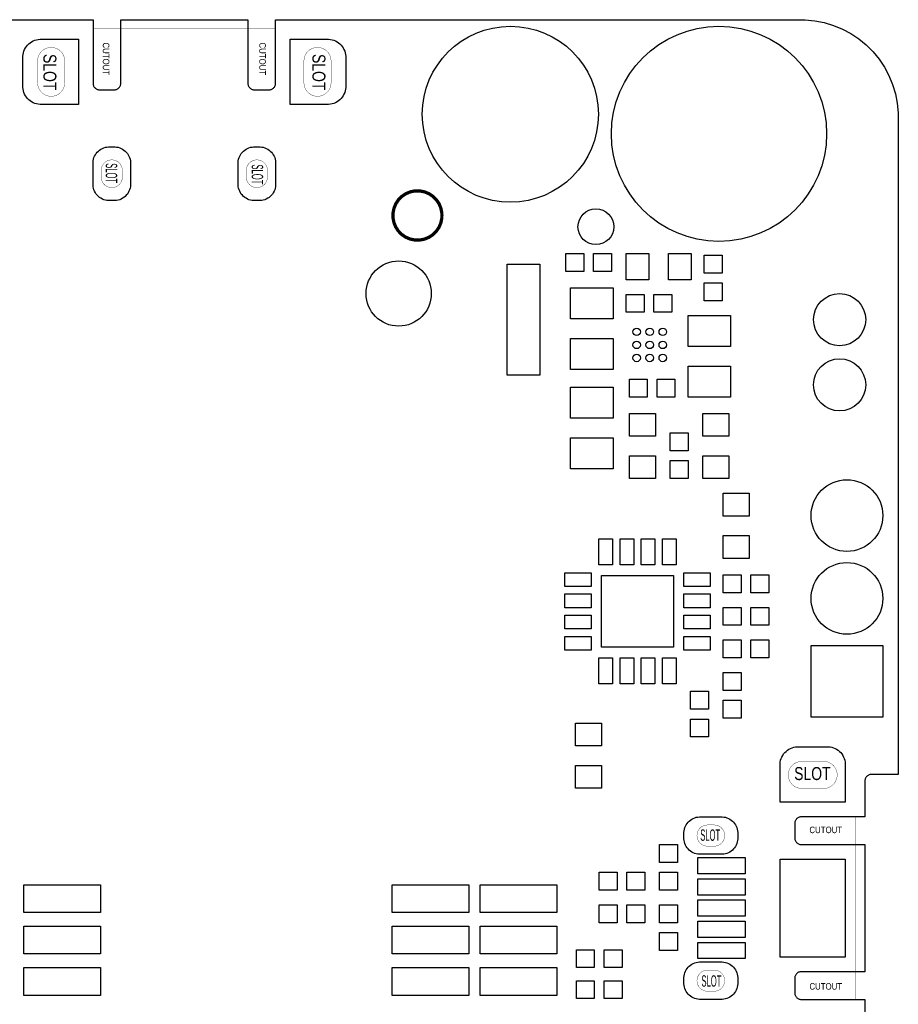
# Model space of a CAD drawing. Header units: metres. Extents: x -5.5 to 63.5, y -3.5 to 57.5.
# Tile 4 of 4: x 36.5 to 63.5, y 27.3 to 57.5. Entities that reach past the tile are written whole.
import ezdxf
from ezdxf.enums import TextEntityAlignment as Align

# ---------------------------------------------------------------- set-up
doc = ezdxf.new("R2010")
doc.units = ezdxf.units.M

msp = doc.modelspace()

# ---------------------------------------------------------------- linework, layer by layer
at = {"layer": 'BOARD_OUTLINE'}
msp.add_lwpolyline([(-2.5, 57.5), (38.8, 57.5), (38.8, 55.54017), (38.80193, 55.52062), (38.80576, 55.50135), (38.81147, 55.48254), (38.81899, 55.46439), (38.82825, 55.44706), (38.83917, 55.43072), (38.85163, 55.41553), (38.86553, 55.40163), (38.88072, 55.38917), (38.89706, 55.37825), (38.91439, 55.36899), (38.93254, 55.36147), (38.95135, 55.35576), (38.97062, 55.35193), (38.99017, 55.35), (39.45983, 55.35), (39.47938, 55.35193), (39.49865, 55.35576), (39.51746, 55.36147), (39.53561, 55.36899), (39.55294, 55.37825), (39.56928, 55.38917), (39.58447, 55.40163), (39.59837, 55.41553), (39.61083, 55.43072), (39.62175, 55.44706), (39.63101, 55.46439), (39.63853, 55.48254), (39.64424, 55.50135), (39.64807, 55.52062), (39.65, 55.54017), (39.65, 57.5), (43.55, 57.5), (43.55, 57.5), (43.55, 55.54017), (43.55193, 55.52062), (43.55576, 55.50135), (43.56147, 55.48254), (43.56899, 55.46439), (43.57825, 55.44706), (43.58917, 55.43072), (43.60163, 55.41553), (43.61553, 55.40163), (43.63072, 55.38917), (43.64706, 55.37825), (43.66439, 55.36899), (43.68254, 55.36147), (43.70135, 55.35576), (43.72062, 55.35193), (43.74017, 55.35), (44.20983, 55.35), (44.22938, 55.35193), (44.24865, 55.35576), (44.26746, 55.36147), (44.28561, 55.36899), (44.30294, 55.37825), (44.31928, 55.38917), (44.33447, 55.40163), (44.34837, 55.41553), (44.36083, 55.43072), (44.37175, 55.44706), (44.38101, 55.46439), (44.38853, 55.48254), (44.39424, 55.50135), (44.39807, 55.52062), (44.4, 55.54017), (44.4, 57.5), (60.5, 57.5), (60.64729, 57.4982), (60.94045, 57.46933), (61.22937, 57.41187), (61.51126, 57.32636), (61.78342, 57.21364), (62.04322, 57.07478), (62.28815, 56.91112), (62.51587, 56.72425), (62.72417, 56.51596), (62.91105, 56.28825), (63.07472, 56.04332), (63.21358, 55.78353), (63.32632, 55.51138), (63.41184, 55.22948), (63.46931, 54.94057), (63.49819, 54.64741), (63.5, 54.5), (63.5, 34.35), (62.66517, 34.35), (62.64562, 34.34807), (62.62635, 34.34424), (62.60754, 34.33853), (62.58939, 34.33101), (62.57206, 34.32175), (62.55572, 34.31083), (62.54053, 34.29837), (62.52663, 34.28447), (62.51417, 34.26928), (62.50325, 34.25294), (62.49399, 34.23561), (62.48647, 34.21746), (62.48076, 34.19865), (62.47693, 34.17938), (62.475, 34.15983), (62.475, 33.05), (60.51517, 33.05), (60.49562, 33.04807), (60.47635, 33.04424), (60.45754, 33.03853), (60.43939, 33.03101), (60.42206, 33.02175), (60.40572, 33.01083), (60.39053, 32.99837), (60.37663, 32.98447), (60.36417, 32.96928), (60.35325, 32.95294), (60.34399, 32.93561), (60.33647, 32.91746), (60.33076, 32.89865), (60.32693, 32.87938), (60.325, 32.85983), (60.325, 32.39017), (60.32693, 32.37062), (60.33076, 32.35135), (60.33647, 32.33254), (60.34399, 32.31439), (60.35325, 32.29706), (60.36417, 32.28072), (60.37663, 32.26553), (60.39053, 32.25163), (60.40572, 32.23917), (60.42206, 32.22825), (60.43939, 32.21899), (60.45754, 32.21147), (60.47635, 32.20576), (60.49562, 32.20193), (60.51517, 32.2), (62.475, 32.2), (62.475, 28.3), (60.51517, 28.3), (60.49562, 28.29807), (60.47635, 28.29424), (60.45754, 28.28853), (60.43939, 28.28101), (60.42206, 28.27175), (60.40572, 28.26083), (60.39053, 28.24837), (60.37663, 28.23447), (60.36417, 28.21928), (60.35325, 28.20294), (60.34399, 28.18561), (60.33647, 28.16746), (60.33076, 28.14865), (60.32693, 28.12938), (60.325, 28.10983), (60.325, 27.64017), (60.32693, 27.62062), (60.33076, 27.60135), (60.33647, 27.58254), (60.34399, 27.56439), (60.35325, 27.54706), (60.36417, 27.53072), (60.37663, 27.51553), (60.39053, 27.50163), (60.40572, 27.48917), (60.42206, 27.47825), (60.43939, 27.46899), (60.45754, 27.46147), (60.47635, 27.45576), (60.49562, 27.45193), (60.51517, 27.45), (62.475, 27.45), (62.475, 26.34017)], dxfattribs=at)
at = {"layer": 'BOARD_OUTLINE', "const_width": 0.01}
for points in [[(39.45491, 55.345), (39.46472, 55.34548), (39.47449, 55.34644), (39.4842, 55.34789), (39.49383, 55.3498), (39.50336, 55.35219), (39.51276, 55.35504), (39.522, 55.35835), (39.53107, 55.3621), (39.53995, 55.3663), (39.54861, 55.37093), (39.55703, 55.37598), (39.5652, 55.38143), (39.57308, 55.38728), (39.58067, 55.39351), (39.58795, 55.40011), (39.59489, 55.40705), (39.60149, 55.41433), (39.60772, 55.42192), (39.61357, 55.4298), (39.61902, 55.43797), (39.62407, 55.44639), (39.6287, 55.45505), (39.6329, 55.46393), (39.63665, 55.473), (39.63996, 55.48224), (39.64281, 55.49164), (39.6452, 55.50117), (39.64711, 55.5108), (39.64856, 55.52051), (39.64952, 55.53028), (39.65, 55.54009), (39.65, 57.225), (43.55, 57.225), (43.55, 55.54009), (43.55048, 55.53028), (43.55144, 55.52051), (43.55289, 55.5108), (43.5548, 55.50117), (43.55719, 55.49164), (43.56004, 55.48224), (43.56335, 55.473), (43.5671, 55.46393), (43.5713, 55.45505), (43.57593, 55.44639), (43.58098, 55.43797), (43.58643, 55.4298), (43.59228, 55.42192), (43.59851, 55.41433), (43.60511, 55.40705), (43.61205, 55.40011), (43.61933, 55.39351), (43.62692, 55.38728), (43.6348, 55.38143), (43.64297, 55.37598), (43.65139, 55.37093), (43.66005, 55.3663), (43.66893, 55.3621), (43.678, 55.35835), (43.68724, 55.35504), (43.69664, 55.35219), (43.70617, 55.3498), (43.7158, 55.34789), (43.72551, 55.34644), (43.73528, 55.34548), (43.74509, 55.345), (44.20491, 55.345), (44.21472, 55.34548), (44.22449, 55.34644), (44.2342, 55.34789), (44.24383, 55.3498), (44.25336, 55.35219), (44.26276, 55.35504), (44.272, 55.35835), (44.28107, 55.3621), (44.28995, 55.3663), (44.29861, 55.37093), (44.30703, 55.37598), (44.3152, 55.38143), (44.32308, 55.38728), (44.33067, 55.39351), (44.33795, 55.40011), (44.34489, 55.40705), (44.35149, 55.41433), (44.35772, 55.42192), (44.36357, 55.4298), (44.36902, 55.43797), (44.37407, 55.44639), (44.3787, 55.45505), (44.3829, 55.46393), (44.38665, 55.473), (44.38996, 55.48224), (44.39281, 55.49164), (44.3952, 55.50117), (44.39711, 55.5108), (44.39856, 55.52051), (44.39952, 55.53028), (44.4, 55.54009), (44.4, 57.225), (38.8, 57.225), (38.8, 55.54009), (38.80048, 55.53028), (38.80144, 55.52051), (38.80289, 55.5108), (38.8048, 55.50117), (38.80719, 55.49164), (38.81004, 55.48224), (38.81335, 55.473), (38.8171, 55.46393), (38.8213, 55.45505), (38.82593, 55.44639), (38.83098, 55.43797), (38.83643, 55.4298), (38.84228, 55.42192), (38.84851, 55.41433), (38.85511, 55.40705), (38.86205, 55.40011), (38.86933, 55.39351), (38.87692, 55.38728), (38.8848, 55.38143), (38.89297, 55.37598), (38.90139, 55.37093), (38.91005, 55.3663), (38.91893, 55.3621), (38.928, 55.35835), (38.93724, 55.35504), (38.94664, 55.35219), (38.95617, 55.3498), (38.9658, 55.34789), (38.97551, 55.34644), (38.98528, 55.34548), (38.99509, 55.345), (39.45491, 55.345)], [(37.93, 56.23501), (37.92975, 56.25538), (37.92576, 56.29593), (37.91782, 56.3359), (37.90599, 56.37489), (37.8904, 56.41253), (37.8712, 56.44847), (37.84857, 56.48235), (37.82272, 56.51385), (37.79391, 56.54267), (37.76242, 56.56852), (37.72854, 56.59116), (37.69261, 56.61037), (37.65496, 56.62597), (37.61597, 56.6378), (37.57601, 56.64575), (37.53546, 56.64975), (37.51499, 56.65), (37.49462, 56.64975), (37.45407, 56.64576), (37.4141, 56.63782), (37.37511, 56.62599), (37.33747, 56.6104), (37.30153, 56.5912), (37.26765, 56.56857), (37.23615, 56.54272), (37.20733, 56.51391), (37.18148, 56.48242), (37.15884, 56.44854), (37.13963, 56.41261), (37.12403, 56.37496), (37.1122, 56.33597), (37.10425, 56.29601), (37.10025, 56.25546), (37.1, 56.23501), (37.1, 55.56499), (37.10025, 55.54462), (37.10424, 55.50407), (37.11218, 55.4641), (37.12401, 55.42511), (37.1396, 55.38747), (37.1588, 55.35153), (37.18143, 55.31765), (37.20728, 55.28615), (37.23609, 55.25733), (37.26758, 55.23148), (37.30146, 55.20884), (37.33739, 55.18963), (37.37504, 55.17403), (37.41403, 55.1622), (37.45399, 55.15425), (37.49454, 55.15025), (37.51501, 55.15), (37.53538, 55.15025), (37.57593, 55.15424), (37.6159, 55.16218), (37.65489, 55.17401), (37.69253, 55.1896), (37.72847, 55.2088), (37.76235, 55.23143), (37.79385, 55.25728), (37.82267, 55.28609), (37.84852, 55.31758), (37.87116, 55.35146), (37.89037, 55.38739), (37.90597, 55.42504), (37.9178, 55.46403), (37.92575, 55.50399), (37.92975, 55.54454), (37.93, 55.56499), (37.93, 56.23501)], [(45.27, 55.56499), (45.27025, 55.54462), (45.27424, 55.50407), (45.28218, 55.4641), (45.29401, 55.42511), (45.3096, 55.38747), (45.3288, 55.35153), (45.35143, 55.31765), (45.37728, 55.28615), (45.40609, 55.25733), (45.43758, 55.23148), (45.47146, 55.20884), (45.50739, 55.18963), (45.54504, 55.17403), (45.58403, 55.1622), (45.62399, 55.15425), (45.66454, 55.15025), (45.68501, 55.15), (45.70538, 55.15025), (45.74593, 55.15424), (45.7859, 55.16218), (45.82489, 55.17401), (45.86253, 55.1896), (45.89847, 55.2088), (45.93235, 55.23143), (45.96385, 55.25728), (45.99267, 55.28609), (46.01852, 55.31758), (46.04116, 55.35146), (46.06037, 55.38739), (46.07597, 55.42504), (46.0878, 55.46403), (46.09575, 55.50399), (46.09975, 55.54454), (46.1, 55.56499), (46.1, 56.23501), (46.09975, 56.25538), (46.09576, 56.29593), (46.08782, 56.3359), (46.07599, 56.37489), (46.0604, 56.41253), (46.0412, 56.44847), (46.01857, 56.48235), (45.99272, 56.51385), (45.96391, 56.54267), (45.93242, 56.56852), (45.89854, 56.59116), (45.86261, 56.61037), (45.82496, 56.62597), (45.78597, 56.6378), (45.74601, 56.64575), (45.70546, 56.64975), (45.68499, 56.65), (45.66462, 56.64975), (45.62407, 56.64576), (45.5841, 56.63782), (45.54511, 56.62599), (45.50747, 56.6104), (45.47153, 56.5912), (45.43765, 56.56857), (45.40615, 56.54272), (45.37733, 56.51391), (45.35148, 56.48242), (45.32884, 56.44854), (45.30963, 56.41261), (45.29403, 56.37496), (45.2822, 56.33597), (45.27425, 56.29601), (45.27025, 56.25546), (45.27, 56.23501), (45.27, 55.56499)], [(39.05, 52.67499), (39.05019, 52.65904), (39.05331, 52.62728), (39.05954, 52.59598), (39.0688, 52.56545), (39.08101, 52.53596), (39.09605, 52.50782), (39.11377, 52.48129), (39.13401, 52.45662), (39.15657, 52.43405), (39.18124, 52.41381), (39.20777, 52.39608), (39.23591, 52.38103), (39.26539, 52.36882), (39.29592, 52.35955), (39.32722, 52.35332), (39.35898, 52.35019), (39.37501, 52.35), (39.39096, 52.35019), (39.42272, 52.35331), (39.45402, 52.35954), (39.48455, 52.3688), (39.51404, 52.38101), (39.54218, 52.39605), (39.56871, 52.41377), (39.59338, 52.43401), (39.61595, 52.45657), (39.63619, 52.48124), (39.65392, 52.50777), (39.66897, 52.53591), (39.68118, 52.56539), (39.69045, 52.59592), (39.69668, 52.62722), (39.69981, 52.65898), (39.7, 52.67499), (39.7, 52.87501), (39.69981, 52.89096), (39.69669, 52.92272), (39.69046, 52.95402), (39.6812, 52.98455), (39.66899, 53.01404), (39.65395, 53.04218), (39.63623, 53.06871), (39.61599, 53.09338), (39.59343, 53.11595), (39.56876, 53.13619), (39.54223, 53.15392), (39.51409, 53.16897), (39.48461, 53.18118), (39.45408, 53.19045), (39.42278, 53.19668), (39.39102, 53.19981), (39.37499, 53.2), (39.35904, 53.19981), (39.32728, 53.19669), (39.29598, 53.19046), (39.26545, 53.1812), (39.23596, 53.16899), (39.20782, 53.15395), (39.18129, 53.13623), (39.15662, 53.11599), (39.13405, 53.09343), (39.11381, 53.06876), (39.09608, 53.04223), (39.08103, 53.01409), (39.06882, 52.98461), (39.05955, 52.95408), (39.05332, 52.92278), (39.05019, 52.89102), (39.05, 52.87501), (39.05, 52.67499)], [(43.5, 52.67499), (43.50019, 52.65904), (43.50331, 52.62728), (43.50954, 52.59598), (43.5188, 52.56545), (43.53101, 52.53596), (43.54605, 52.50782), (43.56377, 52.48129), (43.58401, 52.45662), (43.60657, 52.43405), (43.63124, 52.41381), (43.65777, 52.39608), (43.68591, 52.38103), (43.71539, 52.36882), (43.74592, 52.35955), (43.77722, 52.35332), (43.80898, 52.35019), (43.82501, 52.35), (43.84096, 52.35019), (43.87272, 52.35331), (43.90402, 52.35954), (43.93455, 52.3688), (43.96404, 52.38101), (43.99218, 52.39605), (44.01871, 52.41377), (44.04338, 52.43401), (44.06595, 52.45657), (44.08619, 52.48124), (44.10392, 52.50777), (44.11897, 52.53591), (44.13118, 52.56539), (44.14045, 52.59592), (44.14668, 52.62722), (44.14981, 52.65898), (44.15, 52.67499), (44.15, 52.87501), (44.14981, 52.89096), (44.14669, 52.92272), (44.14046, 52.95402), (44.1312, 52.98455), (44.11899, 53.01404), (44.10395, 53.04218), (44.08623, 53.06871), (44.06599, 53.09338), (44.04343, 53.11595), (44.01876, 53.13619), (43.99223, 53.15392), (43.96409, 53.16897), (43.93461, 53.18118), (43.90408, 53.19045), (43.87278, 53.19668), (43.84102, 53.19981), (43.82499, 53.2), (43.80904, 53.19981), (43.77728, 53.19669), (43.74598, 53.19046), (43.71545, 53.1812), (43.68596, 53.16899), (43.65782, 53.15395), (43.63129, 53.13623), (43.60662, 53.11599), (43.58405, 53.09343), (43.56381, 53.06876), (43.54608, 53.04223), (43.53103, 53.01409), (43.51882, 52.98461), (43.50955, 52.95408), (43.50332, 52.92278), (43.50019, 52.89102), (43.5, 52.87501), (43.5, 52.67499)], [(60.53999, 33.92), (60.51962, 33.92025), (60.47907, 33.92424), (60.4391, 33.93218), (60.40011, 33.94401), (60.36247, 33.9596), (60.32653, 33.9788), (60.29265, 34.00143), (60.26115, 34.02728), (60.23233, 34.05609), (60.20648, 34.08758), (60.18384, 34.12146), (60.16463, 34.15739), (60.14903, 34.19504), (60.1372, 34.23403), (60.12925, 34.27399), (60.12525, 34.31454), (60.125, 34.33501), (60.12525, 34.35538), (60.12924, 34.39593), (60.13718, 34.4359), (60.14901, 34.47489), (60.1646, 34.51253), (60.1838, 34.54847), (60.20643, 34.58235), (60.23228, 34.61385), (60.26109, 34.64267), (60.29258, 34.66852), (60.32646, 34.69116), (60.36239, 34.71037), (60.40004, 34.72597), (60.43903, 34.7378), (60.47899, 34.74575), (60.51954, 34.74975), (60.53999, 34.75), (61.21001, 34.75), (61.23038, 34.74975), (61.27093, 34.74576), (61.3109, 34.73782), (61.34989, 34.72599), (61.38753, 34.7104), (61.42347, 34.6912), (61.45735, 34.66857), (61.48885, 34.64272), (61.51767, 34.61391), (61.54352, 34.58242), (61.56616, 34.54854), (61.58537, 34.51261), (61.60097, 34.47496), (61.6128, 34.43597), (61.62075, 34.39601), (61.62475, 34.35546), (61.625, 34.33499), (61.62475, 34.31462), (61.62076, 34.27407), (61.61282, 34.2341), (61.60099, 34.19511), (61.5854, 34.15747), (61.5662, 34.12153), (61.54357, 34.08765), (61.51772, 34.05615), (61.48891, 34.02733), (61.45742, 34.00148), (61.42354, 33.97884), (61.38761, 33.95963), (61.34996, 33.94403), (61.31097, 33.9322), (61.27101, 33.92425), (61.23046, 33.92025), (61.21001, 33.92), (60.53999, 33.92)], [(60.32, 28.10491), (60.32048, 28.11472), (60.32144, 28.12449), (60.32289, 28.1342), (60.3248, 28.14383), (60.32719, 28.15336), (60.33004, 28.16276), (60.33335, 28.172), (60.3371, 28.18107), (60.3413, 28.18995), (60.34593, 28.19861), (60.35098, 28.20703), (60.35643, 28.2152), (60.36228, 28.22308), (60.36851, 28.23067), (60.37511, 28.23795), (60.38205, 28.24489), (60.38933, 28.25149), (60.39692, 28.25772), (60.4048, 28.26357), (60.41297, 28.26902), (60.42139, 28.27407), (60.43005, 28.2787), (60.43893, 28.2829), (60.448, 28.28665), (60.45724, 28.28996), (60.46664, 28.29281), (60.47617, 28.2952), (60.4858, 28.29711), (60.49551, 28.29856), (60.50528, 28.29952), (60.51509, 28.3), (62.2, 28.3), (62.2, 32.2), (60.51509, 32.2), (60.50528, 32.20048), (60.49551, 32.20144), (60.4858, 32.20289), (60.47617, 32.2048), (60.46664, 32.20719), (60.45724, 32.21004), (60.448, 32.21335), (60.43893, 32.2171), (60.43005, 32.2213), (60.42139, 32.22593), (60.41297, 32.23098), (60.4048, 32.23643), (60.39692, 32.24228), (60.38933, 32.24851), (60.38205, 32.25511), (60.37511, 32.26205), (60.36851, 32.26933), (60.36228, 32.27692), (60.35643, 32.2848), (60.35098, 32.29297), (60.34593, 32.30139), (60.3413, 32.31005), (60.3371, 32.31893), (60.33335, 32.328), (60.33004, 32.33724), (60.32719, 32.34664), (60.3248, 32.35617), (60.32289, 32.3658), (60.32144, 32.37551), (60.32048, 32.38528), (60.32, 32.39509), (60.32, 32.85491), (60.32048, 32.86472), (60.32144, 32.87449), (60.32289, 32.8842), (60.3248, 32.89383), (60.32719, 32.90336), (60.33004, 32.91276), (60.33335, 32.922), (60.3371, 32.93107), (60.3413, 32.93995), (60.34593, 32.94861), (60.35098, 32.95703), (60.35643, 32.9652), (60.36228, 32.97308), (60.36851, 32.98067), (60.37511, 32.98795), (60.38205, 32.99489), (60.38933, 33.00149), (60.39692, 33.00772), (60.4048, 33.01357), (60.41297, 33.01902), (60.42139, 33.02407), (60.43005, 33.0287), (60.43893, 33.0329), (60.448, 33.03665), (60.45724, 33.03996), (60.46664, 33.04281), (60.47617, 33.0452), (60.4858, 33.04711), (60.49551, 33.04856), (60.50528, 33.04952), (60.51509, 33.05), (62.2, 33.05), (62.2, 27.45), (60.51509, 27.45), (60.50528, 27.45048), (60.49551, 27.45144), (60.4858, 27.45289), (60.47617, 27.4548), (60.46664, 27.45719), (60.45724, 27.46004), (60.448, 27.46335), (60.43893, 27.4671), (60.43005, 27.4713), (60.42139, 27.47593), (60.41297, 27.48098), (60.4048, 27.48643), (60.39692, 27.49228), (60.38933, 27.49851), (60.38205, 27.50511), (60.37511, 27.51205), (60.36851, 27.51933), (60.36228, 27.52692), (60.35643, 27.5348), (60.35098, 27.54297), (60.34593, 27.55139), (60.3413, 27.56005), (60.3371, 27.56893), (60.33335, 27.578), (60.33004, 27.58724), (60.32719, 27.59664), (60.3248, 27.60617), (60.32289, 27.6158), (60.32144, 27.62551), (60.32048, 27.63528), (60.32, 27.64509), (60.32, 28.10491)], [(57.64999, 32.15), (57.63404, 32.15019), (57.60228, 32.15331), (57.57098, 32.15954), (57.54045, 32.1688), (57.51096, 32.18101), (57.48282, 32.19605), (57.45629, 32.21377), (57.43162, 32.23401), (57.40905, 32.25657), (57.38881, 32.28124), (57.37108, 32.30777), (57.35603, 32.33591), (57.34382, 32.36539), (57.33455, 32.39592), (57.32832, 32.42722), (57.32519, 32.45898), (57.325, 32.47501), (57.32519, 32.49096), (57.32831, 32.52272), (57.33454, 32.55402), (57.3438, 32.58455), (57.35601, 32.61404), (57.37105, 32.64218), (57.38877, 32.66871), (57.40901, 32.69338), (57.43157, 32.71595), (57.45624, 32.73619), (57.48277, 32.75392), (57.51091, 32.76897), (57.54039, 32.78118), (57.57092, 32.79045), (57.60222, 32.79668), (57.63398, 32.79981), (57.64999, 32.8), (57.85001, 32.8), (57.86596, 32.79981), (57.89772, 32.79669), (57.92902, 32.79046), (57.95955, 32.7812), (57.98904, 32.76899), (58.01718, 32.75395), (58.04371, 32.73623), (58.06838, 32.71599), (58.09095, 32.69343), (58.11119, 32.66876), (58.12892, 32.64223), (58.14397, 32.61409), (58.15618, 32.58461), (58.16545, 32.55408), (58.17168, 32.52278), (58.17481, 32.49102), (58.175, 32.47499), (58.17481, 32.45904), (58.17169, 32.42728), (58.16546, 32.39598), (58.1562, 32.36545), (58.14399, 32.33596), (58.12895, 32.30782), (58.11123, 32.28129), (58.09099, 32.25662), (58.06843, 32.23405), (58.04376, 32.21381), (58.01723, 32.19608), (57.98909, 32.18103), (57.95961, 32.16882), (57.92908, 32.15955), (57.89778, 32.15332), (57.86602, 32.15019), (57.85001, 32.15), (57.64999, 32.15)], [(57.64999, 27.7), (57.63404, 27.70019), (57.60228, 27.70331), (57.57098, 27.70954), (57.54045, 27.7188), (57.51096, 27.73101), (57.48282, 27.74605), (57.45629, 27.76377), (57.43162, 27.78401), (57.40905, 27.80657), (57.38881, 27.83124), (57.37108, 27.85777), (57.35603, 27.88591), (57.34382, 27.91539), (57.33455, 27.94592), (57.32832, 27.97722), (57.32519, 28.00898), (57.325, 28.02501), (57.32519, 28.04096), (57.32831, 28.07272), (57.33454, 28.10402), (57.3438, 28.13455), (57.35601, 28.16404), (57.37105, 28.19218), (57.38877, 28.21871), (57.40901, 28.24338), (57.43157, 28.26595), (57.45624, 28.28619), (57.48277, 28.30392), (57.51091, 28.31897), (57.54039, 28.33118), (57.57092, 28.34045), (57.60222, 28.34668), (57.63398, 28.34981), (57.64999, 28.35), (57.85001, 28.35), (57.86596, 28.34981), (57.89772, 28.34669), (57.92902, 28.34046), (57.95955, 28.3312), (57.98904, 28.31899), (58.01718, 28.30395), (58.04371, 28.28623), (58.06838, 28.26599), (58.09095, 28.24343), (58.11119, 28.21876), (58.12892, 28.19223), (58.14397, 28.16409), (58.15618, 28.13461), (58.16545, 28.10408), (58.17168, 28.07278), (58.17481, 28.04102), (58.175, 28.02499), (58.17481, 28.00904), (58.17169, 27.97728), (58.16546, 27.94598), (58.1562, 27.91545), (58.14399, 27.88596), (58.12895, 27.85782), (58.11123, 27.83129), (58.09099, 27.80662), (58.06843, 27.78405), (58.04376, 27.76381), (58.01723, 27.74608), (57.98909, 27.73103), (57.95961, 27.71882), (57.92908, 27.70955), (57.89778, 27.70332), (57.86602, 27.70019), (57.85001, 27.7), (57.64999, 27.7)]]:
    msp.add_lwpolyline(points, dxfattribs=at)
at = {"layer": 'SOLDER_MASK'}
for points in [[(38.35, 54.9), (37.19999, 54.9), (37.17296, 54.90034), (37.11921, 54.90564), (37.06625, 54.91617), (37.01457, 54.93185), (36.96468, 54.95252), (36.91705, 54.97798), (36.87215, 55.00798), (36.8304, 55.04224), (36.79222, 55.08043), (36.75796, 55.12217), (36.72796, 55.16708), (36.7025, 55.21471), (36.68183, 55.2646), (36.66616, 55.31628), (36.65562, 55.36924), (36.65033, 55.42299), (36.65, 55.44999), (36.65, 56.35001), (36.65034, 56.37704), (36.65564, 56.43079), (36.66617, 56.48375), (36.68185, 56.53543), (36.70252, 56.58532), (36.72798, 56.63295), (36.75798, 56.67785), (36.79224, 56.7196), (36.83043, 56.75778), (36.87217, 56.79204), (36.91708, 56.82204), (36.96471, 56.8475), (37.0146, 56.86817), (37.06628, 56.88384), (37.11924, 56.89438), (37.17299, 56.89967), (37.19999, 56.9), (38.35, 56.9), (38.35, 54.9)], [(44.85, 56.9), (46.00001, 56.9), (46.02704, 56.89966), (46.08079, 56.89436), (46.13375, 56.88383), (46.18543, 56.86815), (46.23532, 56.84748), (46.28295, 56.82202), (46.32785, 56.79202), (46.3696, 56.75776), (46.40778, 56.71957), (46.44204, 56.67783), (46.47204, 56.63292), (46.4975, 56.58529), (46.51817, 56.5354), (46.53384, 56.48372), (46.54438, 56.43076), (46.54967, 56.37701), (46.55, 56.35001), (46.55, 55.44999), (46.54966, 55.42296), (46.54436, 55.36921), (46.53383, 55.31625), (46.51815, 55.26457), (46.49748, 55.21468), (46.47202, 55.16705), (46.44202, 55.12215), (46.40776, 55.0804), (46.36957, 55.04222), (46.32783, 55.00796), (46.28292, 54.97796), (46.23529, 54.9525), (46.1854, 54.93183), (46.13372, 54.91616), (46.08076, 54.90562), (46.02701, 54.90033), (46.00001, 54.9), (44.85, 54.9), (44.85, 56.9)], [(38.8, 52.45), (38.8, 53.1), (38.80031, 53.12454), (38.80512, 53.1734), (38.8147, 53.22155), (38.82895, 53.26854), (38.84774, 53.3139), (38.87088, 53.3572), (38.89816, 53.39802), (38.92931, 53.43597), (38.96402, 53.47069), (39.00197, 53.50184), (39.0428, 53.52912), (39.0861, 53.55226), (39.13145, 53.57105), (39.17844, 53.5853), (39.22659, 53.59488), (39.27545, 53.5997), (39.3, 53.6), (39.45, 53.6), (39.47454, 53.59969), (39.5234, 53.59488), (39.57155, 53.5853), (39.61854, 53.57105), (39.6639, 53.55226), (39.7072, 53.52912), (39.74802, 53.50184), (39.78597, 53.47069), (39.82069, 53.43598), (39.85184, 53.39803), (39.87912, 53.3572), (39.90226, 53.3139), (39.92105, 53.26855), (39.9353, 53.22156), (39.94488, 53.17341), (39.9497, 53.12455), (39.95, 53.1), (39.95, 52.45), (39.94969, 52.42546), (39.94488, 52.3766), (39.9353, 52.32845), (39.92105, 52.28146), (39.90226, 52.2361), (39.87912, 52.1928), (39.85184, 52.15198), (39.82069, 52.11403), (39.78598, 52.07931), (39.74803, 52.04816), (39.7072, 52.02088), (39.6639, 51.99774), (39.61855, 51.97895), (39.57156, 51.9647), (39.52341, 51.95512), (39.47455, 51.9503), (39.45, 51.95), (39.3, 51.95), (39.27546, 51.95031), (39.2266, 51.95512), (39.17845, 51.9647), (39.13146, 51.97895), (39.0861, 51.99774), (39.0428, 52.02088), (39.00198, 52.04816), (38.96403, 52.07931), (38.92931, 52.11402), (38.89816, 52.15197), (38.87088, 52.1928), (38.84774, 52.2361), (38.82895, 52.28145), (38.8147, 52.32844), (38.80512, 52.37659), (38.8003, 52.42545), (38.8, 52.45)], [(43.25, 52.45), (43.25, 53.1), (43.25031, 53.12454), (43.25512, 53.1734), (43.2647, 53.22155), (43.27895, 53.26854), (43.29774, 53.3139), (43.32088, 53.3572), (43.34816, 53.39802), (43.37931, 53.43597), (43.41402, 53.47069), (43.45197, 53.50184), (43.4928, 53.52912), (43.5361, 53.55226), (43.58145, 53.57105), (43.62844, 53.5853), (43.67659, 53.59488), (43.72545, 53.5997), (43.75, 53.6), (43.9, 53.6), (43.92454, 53.59969), (43.9734, 53.59488), (44.02155, 53.5853), (44.06854, 53.57105), (44.1139, 53.55226), (44.1572, 53.52912), (44.19802, 53.50184), (44.23597, 53.47069), (44.27069, 53.43598), (44.30184, 53.39803), (44.32912, 53.3572), (44.35226, 53.3139), (44.37105, 53.26855), (44.3853, 53.22156), (44.39488, 53.17341), (44.3997, 53.12455), (44.4, 53.1), (44.4, 52.45), (44.39969, 52.42546), (44.39488, 52.3766), (44.3853, 52.32845), (44.37105, 52.28146), (44.35226, 52.2361), (44.32912, 52.1928), (44.30184, 52.15198), (44.27069, 52.11403), (44.23598, 52.07931), (44.19803, 52.04816), (44.1572, 52.02088), (44.1139, 51.99774), (44.06855, 51.97895), (44.02156, 51.9647), (43.97341, 51.95512), (43.92455, 51.9503), (43.9, 51.95), (43.75, 51.95), (43.72546, 51.95031), (43.6766, 51.95512), (43.62845, 51.9647), (43.58146, 51.97895), (43.5361, 51.99774), (43.4928, 52.02088), (43.45198, 52.04816), (43.41403, 52.07931), (43.37931, 52.11402), (43.34816, 52.15197), (43.32088, 52.1928), (43.29774, 52.2361), (43.27895, 52.28145), (43.2647, 52.32844), (43.25512, 52.37659), (43.2503, 52.42545), (43.25, 52.45)], [(63.025, 36.11), (60.825, 36.11), (60.825, 38.31), (63.025, 38.31), (63.025, 36.11)], [(61.875, 33.5), (59.875, 33.5), (59.875, 34.65001), (59.87533, 34.67701), (59.88062, 34.73076), (59.89116, 34.78372), (59.90683, 34.8354), (59.9275, 34.88529), (59.95296, 34.93292), (59.98296, 34.97783), (60.01722, 35.01957), (60.0554, 35.05776), (60.09715, 35.09202), (60.14205, 35.12202), (60.18968, 35.14748), (60.23957, 35.16815), (60.29125, 35.18383), (60.34421, 35.19436), (60.39796, 35.19966), (60.42499, 35.2), (61.32501, 35.2), (61.35201, 35.19967), (61.40576, 35.19438), (61.45872, 35.18384), (61.5104, 35.16817), (61.56029, 35.1475), (61.60792, 35.12204), (61.65283, 35.09204), (61.69457, 35.05778), (61.73276, 35.0196), (61.76702, 34.97785), (61.79702, 34.93295), (61.82248, 34.88532), (61.84315, 34.83543), (61.85883, 34.78375), (61.86936, 34.73079), (61.87466, 34.67704), (61.875, 34.65001), (61.875, 33.5)], [(57.425, 31.9), (57.40045, 31.9003), (57.35159, 31.90512), (57.30344, 31.9147), (57.25645, 31.92895), (57.2111, 31.94774), (57.1678, 31.97088), (57.12697, 31.99816), (57.08902, 32.02931), (57.05431, 32.06403), (57.02316, 32.10198), (56.99588, 32.1428), (56.97274, 32.1861), (56.95395, 32.23146), (56.9397, 32.27845), (56.93012, 32.3266), (56.92531, 32.37546), (56.925, 32.4), (56.925, 32.55), (56.9253, 32.57455), (56.93012, 32.62341), (56.9397, 32.67156), (56.95395, 32.71855), (56.97274, 32.7639), (56.99588, 32.8072), (57.02316, 32.84803), (57.05431, 32.88598), (57.08903, 32.92069), (57.12698, 32.95184), (57.1678, 32.97912), (57.2111, 33.00226), (57.25646, 33.02105), (57.30345, 33.0353), (57.3516, 33.04488), (57.40046, 33.04969), (57.425, 33.05), (58.075, 33.05), (58.09955, 33.0497), (58.14841, 33.04488), (58.19656, 33.0353), (58.24355, 33.02105), (58.2889, 33.00226), (58.3322, 32.97912), (58.37303, 32.95184), (58.41098, 32.92069), (58.44569, 32.88597), (58.47684, 32.84802), (58.50412, 32.8072), (58.52726, 32.7639), (58.54605, 32.71854), (58.5603, 32.67155), (58.56988, 32.6234), (58.57469, 32.57454), (58.575, 32.55), (58.575, 32.4), (58.5747, 32.37545), (58.56988, 32.32659), (58.5603, 32.27844), (58.54605, 32.23145), (58.52726, 32.1861), (58.50412, 32.1428), (58.47684, 32.10197), (58.44569, 32.06402), (58.41097, 32.02931), (58.37302, 31.99816), (58.3322, 31.97088), (58.2889, 31.94774), (58.24354, 31.92895), (58.19655, 31.9147), (58.1484, 31.90512), (58.09954, 31.90031), (58.075, 31.9), (57.425, 31.9)], [(57.425, 27.45), (57.40045, 27.4503), (57.35159, 27.45512), (57.30344, 27.4647), (57.25645, 27.47895), (57.2111, 27.49774), (57.1678, 27.52088), (57.12697, 27.54816), (57.08902, 27.57931), (57.05431, 27.61403), (57.02316, 27.65198), (56.99588, 27.6928), (56.97274, 27.7361), (56.95395, 27.78146), (56.9397, 27.82845), (56.93012, 27.8766), (56.92531, 27.92546), (56.925, 27.95), (56.925, 28.1), (56.9253, 28.12455), (56.93012, 28.17341), (56.9397, 28.22156), (56.95395, 28.26855), (56.97274, 28.3139), (56.99588, 28.3572), (57.02316, 28.39803), (57.05431, 28.43598), (57.08903, 28.47069), (57.12698, 28.50184), (57.1678, 28.52912), (57.2111, 28.55226), (57.25646, 28.57105), (57.30345, 28.5853), (57.3516, 28.59488), (57.40046, 28.59969), (57.425, 28.6), (58.075, 28.6), (58.09955, 28.5997), (58.14841, 28.59488), (58.19656, 28.5853), (58.24355, 28.57105), (58.2889, 28.55226), (58.3322, 28.52912), (58.37303, 28.50184), (58.41098, 28.47069), (58.44569, 28.43597), (58.47684, 28.39802), (58.50412, 28.3572), (58.52726, 28.3139), (58.54605, 28.26854), (58.5603, 28.22155), (58.56988, 28.1734), (58.57469, 28.12454), (58.575, 28.1), (58.575, 27.95), (58.5747, 27.92545), (58.56988, 27.87659), (58.5603, 27.82844), (58.54605, 27.78145), (58.52726, 27.7361), (58.50412, 27.6928), (58.47684, 27.65197), (58.44569, 27.61402), (58.41097, 27.57931), (58.37302, 27.54816), (58.3322, 27.52088), (58.2889, 27.49774), (58.24354, 27.47895), (58.19655, 27.4647), (58.1484, 27.45512), (58.09954, 27.45031), (58.075, 27.45), (57.425, 27.45)]]:
    msp.add_lwpolyline(points, dxfattribs=at)
for centre, radius in [((51.6, 54.6), 2.7), ((58, 54), 3.3), ((61.7, 48.3), 0.8), ((61.7, 46.3), 0.8), ((61.925, 42.29), 1.1), ((61.925, 39.75), 1.1)]:
    msp.add_circle(centre, radius, dxfattribs=at)
at = {"layer": 'SOLDER_MASK_1', "const_width": 0.1}
for points in [[(48, 51.5), (48.00181, 51.57369), (48.03056, 51.71824), (48.08696, 51.8544), (48.16884, 51.97694), (48.27306, 52.08116), (48.3956, 52.16304), (48.53176, 52.21944), (48.67631, 52.24819), (48.82369, 52.24819), (48.96824, 52.21944), (49.1044, 52.16304), (49.22694, 52.08116), (49.33116, 51.97694), (49.41304, 51.8544), (49.46944, 51.71824), (49.49819, 51.57369), (49.5, 51.5)], [(48, 51.5), (48.00079, 51.42628), (48.02754, 51.28134), (48.08205, 51.14439), (48.16222, 51.02071), (48.26499, 50.91505), (48.3864, 50.83147), (48.52178, 50.77318), (48.66593, 50.74243), (48.81331, 50.74038), (48.95825, 50.76713), (49.0952, 50.82164), (49.21888, 50.90181), (49.32454, 51.00458), (49.40812, 51.12599), (49.46641, 51.26137), (49.49716, 51.40552), (49.5, 51.5)]]:
    msp.add_lwpolyline(points, dxfattribs=at)
at = {"layer": 'SOLDER_MASK_1'}
for points in [[(53.3, 49.775), (53.3, 50.325), (53.85, 50.325), (53.85, 49.775), (53.3, 49.775)], [(54.7, 50.325), (54.7, 49.775), (54.15, 49.775), (54.15, 50.325), (54.7, 50.325)], [(55.15, 49.525), (55.15, 50.325), (55.85, 50.325), (55.85, 49.525), (55.15, 49.525)], [(57.15, 50.325), (57.15, 49.525), (56.45, 49.525), (56.45, 50.325), (57.15, 50.325)], [(57.55, 50.275), (58.1, 50.275), (58.1, 49.725), (57.55, 49.725), (57.55, 50.275)], [(52.5, 46.6), (51.5, 46.6), (51.5, 50), (52.5, 50), (52.5, 46.6)], [(53.45, 49.275), (54.75, 49.275), (54.75, 48.325), (53.45, 48.325), (53.45, 49.275)], [(58.1, 48.875), (57.55, 48.875), (57.55, 49.425), (58.1, 49.425), (58.1, 48.875)], [(55.15, 48.525), (55.15, 49.075), (55.7, 49.075), (55.7, 48.525), (55.15, 48.525)], [(56.55, 49.075), (56.55, 48.525), (56, 48.525), (56, 49.075), (56.55, 49.075)], [(57.05, 48.425), (58.35, 48.425), (58.35, 47.475), (57.05, 47.475), (57.05, 48.425)], [(54.75, 46.775), (53.45, 46.775), (53.45, 47.725), (54.75, 47.725), (54.75, 46.775)], [(58.35, 45.925), (57.05, 45.925), (57.05, 46.875), (58.35, 46.875), (58.35, 45.925)], [(53.45, 46.225), (54.75, 46.225), (54.75, 45.275), (53.45, 45.275), (53.45, 46.225)], [(55.25, 45.925), (55.25, 46.475), (55.8, 46.475), (55.8, 45.925), (55.25, 45.925)], [(56.65, 46.475), (56.65, 45.925), (56.1, 45.925), (56.1, 46.475), (56.65, 46.475)], [(55.25, 45.425), (56.05, 45.425), (56.05, 44.725), (55.25, 44.725), (55.25, 45.425)], [(57.5, 45.425), (58.3, 45.425), (58.3, 44.725), (57.5, 44.725), (57.5, 45.425)], [(56.5, 44.825), (57.05, 44.825), (57.05, 44.275), (56.5, 44.275), (56.5, 44.825)], [(54.75, 43.725), (53.45, 43.725), (53.45, 44.675), (54.75, 44.675), (54.75, 43.725)], [(56.05, 43.425), (55.25, 43.425), (55.25, 44.125), (56.05, 44.125), (56.05, 43.425)], [(58.3, 43.425), (57.5, 43.425), (57.5, 44.125), (58.3, 44.125), (58.3, 43.425)], [(57.05, 43.425), (56.5, 43.425), (56.5, 43.975), (57.05, 43.975), (57.05, 43.425)], [(58.125, 42.975), (58.925, 42.975), (58.925, 42.275), (58.125, 42.275), (58.125, 42.975)], [(54.315, 40.775), (54.315, 41.575), (54.735, 41.575), (54.735, 40.775), (54.315, 40.775)], [(54.965, 40.775), (54.965, 41.575), (55.385, 41.575), (55.385, 40.775), (54.965, 40.775)], [(55.615, 40.775), (55.615, 41.575), (56.035, 41.575), (56.035, 40.775), (55.615, 40.775)], [(56.265, 40.775), (56.265, 41.575), (56.685, 41.575), (56.685, 40.775), (56.265, 40.775)], [(58.925, 40.975), (58.125, 40.975), (58.125, 41.675), (58.925, 41.675), (58.925, 40.975)], [(54.075, 40.115), (53.275, 40.115), (53.275, 40.535), (54.075, 40.535), (54.075, 40.115)], [(57.725, 40.115), (56.925, 40.115), (56.925, 40.535), (57.725, 40.535), (57.725, 40.115)], [(58.125, 39.925), (58.125, 40.475), (58.675, 40.475), (58.675, 39.925), (58.125, 39.925)], [(59.525, 40.475), (59.525, 39.925), (58.975, 39.925), (58.975, 40.475), (59.525, 40.475)], [(54.4, 38.25), (54.4, 40.45), (56.6, 40.45), (56.6, 38.25), (54.4, 38.25)], [(54.075, 39.465), (53.275, 39.465), (53.275, 39.885), (54.075, 39.885), (54.075, 39.465)], [(57.725, 39.465), (56.925, 39.465), (56.925, 39.885), (57.725, 39.885), (57.725, 39.465)], [(58.125, 38.925), (58.125, 39.475), (58.675, 39.475), (58.675, 38.925), (58.125, 38.925)], [(59.525, 39.475), (59.525, 38.925), (58.975, 38.925), (58.975, 39.475), (59.525, 39.475)], [(54.075, 38.815), (53.275, 38.815), (53.275, 39.235), (54.075, 39.235), (54.075, 38.815)], [(57.725, 38.815), (56.925, 38.815), (56.925, 39.235), (57.725, 39.235), (57.725, 38.815)], [(54.075, 38.165), (53.275, 38.165), (53.275, 38.585), (54.075, 38.585), (54.075, 38.165)], [(57.725, 38.165), (56.925, 38.165), (56.925, 38.585), (57.725, 38.585), (57.725, 38.165)], [(58.125, 37.925), (58.125, 38.475), (58.675, 38.475), (58.675, 37.925), (58.125, 37.925)], [(59.525, 38.475), (59.525, 37.925), (58.975, 37.925), (58.975, 38.475), (59.525, 38.475)], [(54.315, 37.125), (54.315, 37.925), (54.735, 37.925), (54.735, 37.125), (54.315, 37.125)], [(54.965, 37.125), (54.965, 37.925), (55.385, 37.925), (55.385, 37.125), (54.965, 37.125)], [(55.615, 37.125), (55.615, 37.925), (56.035, 37.925), (56.035, 37.125), (55.615, 37.125)], [(56.265, 37.125), (56.265, 37.925), (56.685, 37.925), (56.685, 37.125), (56.265, 37.125)], [(58.125, 37.475), (58.675, 37.475), (58.675, 36.925), (58.125, 36.925), (58.125, 37.475)], [(57.125, 36.9), (57.675, 36.9), (57.675, 36.35), (57.125, 36.35), (57.125, 36.9)], [(58.675, 36.075), (58.125, 36.075), (58.125, 36.625), (58.675, 36.625), (58.675, 36.075)], [(57.675, 35.5), (57.125, 35.5), (57.125, 36.05), (57.675, 36.05), (57.675, 35.5)], [(53.6, 35.925), (54.4, 35.925), (54.4, 35.225), (53.6, 35.225), (53.6, 35.925)], [(54.4, 33.925), (53.6, 33.925), (53.6, 34.625), (54.4, 34.625), (54.4, 33.925)], [(56.175, 32.2), (56.725, 32.2), (56.725, 31.65), (56.175, 31.65), (56.175, 32.2)], [(58.8, 31.3), (57.35, 31.3), (57.35, 31.8), (58.8, 31.8), (58.8, 31.3)], [(61.875, 28.75), (59.875, 28.75), (59.875, 31.75), (61.875, 31.75), (61.875, 28.75)], [(54.325, 30.8), (54.325, 31.35), (54.875, 31.35), (54.875, 30.8), (54.325, 30.8)], [(55.725, 31.35), (55.725, 30.8), (55.175, 30.8), (55.175, 31.35), (55.725, 31.35)], [(56.725, 30.8), (56.175, 30.8), (56.175, 31.35), (56.725, 31.35), (56.725, 30.8)], [(58.8, 30.65), (57.35, 30.65), (57.35, 31.15), (58.8, 31.15), (58.8, 30.65)], [(39.025, 30.115), (36.675, 30.115), (36.675, 30.965), (39.025, 30.965), (39.025, 30.115)], [(50.325, 30.115), (47.975, 30.115), (47.975, 30.965), (50.325, 30.965), (50.325, 30.115)], [(53.025, 30.115), (50.675, 30.115), (50.675, 30.965), (53.025, 30.965), (53.025, 30.115)], [(54.325, 29.8), (54.325, 30.35), (54.875, 30.35), (54.875, 29.8), (54.325, 29.8)], [(55.725, 30.35), (55.725, 29.8), (55.175, 29.8), (55.175, 30.35), (55.725, 30.35)], [(56.175, 30.35), (56.725, 30.35), (56.725, 29.8), (56.175, 29.8), (56.175, 30.35)], [(58.8, 30), (57.35, 30), (57.35, 30.5), (58.8, 30.5), (58.8, 30)], [(39.025, 28.845), (36.675, 28.845), (36.675, 29.695), (39.025, 29.695), (39.025, 28.845)], [(50.325, 28.845), (47.975, 28.845), (47.975, 29.695), (50.325, 29.695), (50.325, 28.845)], [(53.025, 28.845), (50.675, 28.845), (50.675, 29.695), (53.025, 29.695), (53.025, 28.845)], [(58.8, 29.35), (57.35, 29.35), (57.35, 29.85), (58.8, 29.85), (58.8, 29.35)], [(56.725, 28.95), (56.175, 28.95), (56.175, 29.5), (56.725, 29.5), (56.725, 28.95)], [(58.8, 28.7), (57.35, 28.7), (57.35, 29.2), (58.8, 29.2), (58.8, 28.7)], [(53.625, 28.425), (53.625, 28.975), (54.175, 28.975), (54.175, 28.425), (53.625, 28.425)], [(55.025, 28.975), (55.025, 28.425), (54.475, 28.425), (54.475, 28.975), (55.025, 28.975)], [(39.025, 27.575), (36.675, 27.575), (36.675, 28.425), (39.025, 28.425), (39.025, 27.575)], [(50.325, 27.575), (47.975, 27.575), (47.975, 28.425), (50.325, 28.425), (50.325, 27.575)], [(53.025, 27.575), (50.675, 27.575), (50.675, 28.425), (53.025, 28.425), (53.025, 27.575)], [(53.625, 27.475), (53.625, 28.025), (54.175, 28.025), (54.175, 27.475), (53.625, 27.475)], [(55.025, 28.025), (55.025, 27.475), (54.475, 27.475), (54.475, 28.025), (55.025, 28.025)]]:
    msp.add_lwpolyline(points, dxfattribs=at)
for centre, radius in [((54.225, 51.15), 0.55), ((48.175, 49.1), 1), ((55.475, 47.925), 0.115), ((55.875, 47.925), 0.115), ((56.275, 47.925), 0.115), ((55.475, 47.525), 0.115), ((55.875, 47.525), 0.115), ((56.275, 47.525), 0.115), ((55.475, 47.125), 0.115), ((55.875, 47.125), 0.115), ((56.275, 47.125), 0.115)]:
    msp.add_circle(centre, radius, dxfattribs=at)

# ---------------------------------------------------------------- texts
at = {"layer": 'BOARD_OUTLINE'}
for s, height, width, p in [('CUTOUT', 0.2, 0.9, (39.2, 56.3)), ('CUTOUT', 0.2, 0.9, (44, 56.3)), ('SLOT', 0.4, 0.8, (37.47564, 55.88924)), ('SLOT', 0.4, 0.8, (45.72786, 55.88925)), ('SLOT', 0.35, 0.5, (39.36554, 52.79271)), ('SLOT', 0.35, 0.5, (43.84111, 52.7551))]:
    msp.add_text(s, height=height, rotation=270, dxfattribs=dict(at, width=width)).set_placement(p, align=Align.MIDDLE_CENTER)
for s, height, width, p in [('SLOT', 0.4, 0.8, (60.86425, 34.37786)), ('SLOT', 0.35, 0.5, (57.7301, 32.49111)), ('CUTOUT', 0.2, 0.9, (61.275, 32.65)), ('SLOT', 0.35, 0.5, (57.76771, 28.01554)), ('CUTOUT', 0.2, 0.9, (61.275, 27.85))]:
    msp.add_text(s, height=height, dxfattribs=dict(at, width=width)).set_placement(p, align=Align.MIDDLE_CENTER)

doc.saveas('drawing.dxf')
